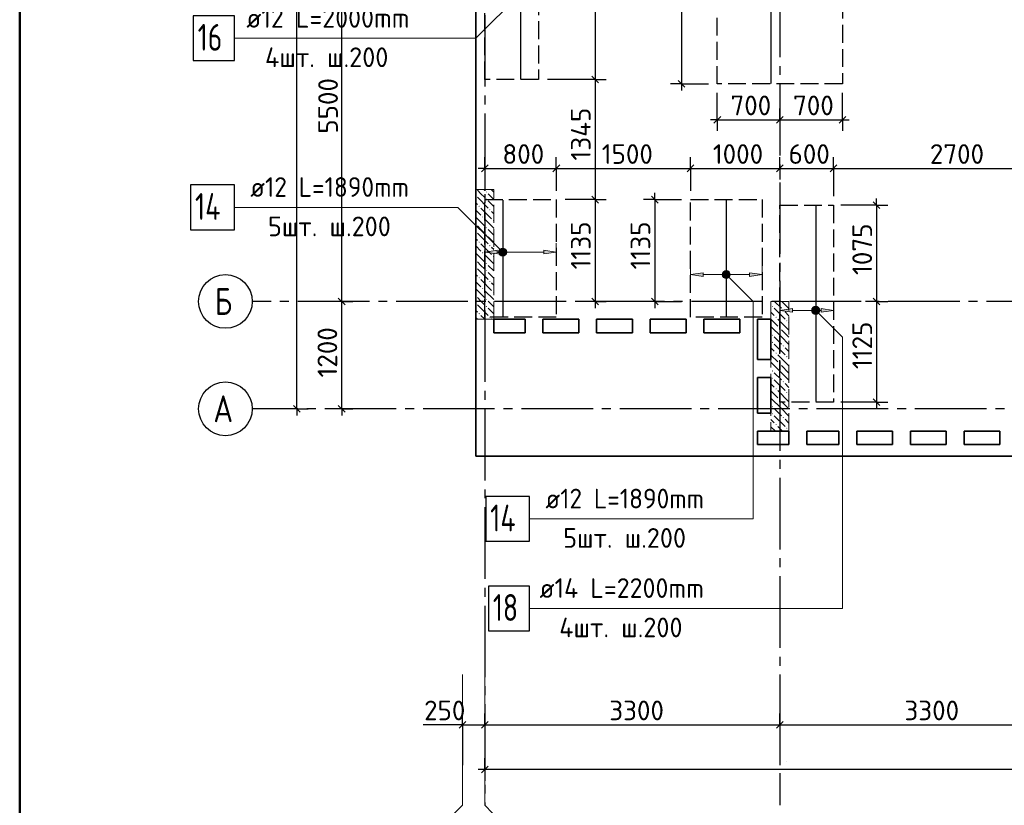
# Model space of a CAD drawing. Header units: millimetres. Extents: x 40580 to 1930067, y -240640 to 81020.
# Tile 103 of 256: x 456247 to 467255, y -224294 to -215516. Entities that reach past the tile are written whole.
import ezdxf

# ---------------------------------------------------------------- set-up
doc = ezdxf.new("R2010")
doc.units = ezdxf.units.MM
for name, pattern in [('______2', [270, 200, -70]), ('______5', [1100, 800, -100, 100, -100]), ('CENTER', [2, 1.25, -0.25, 0.25, -0.25])]:
    doc.linetypes.add(name, pattern=pattern)
for name, color, linetype, lineweight in [('Standard', 7, 'Continuous', 25), ('ДОП Верх по У', 7, 'Continuous', 25), ('ЖБ Перекрытие верхний уровень', 7, 'Continuous', 35), ('ОСИ', 7, 'CENTER', 15), ('Позиционная метка номер позиции', 7, 'Continuous', 13), ('Примечания', 7, 'Continuous', 13)]:
    doc.layers.add(name, color=color, linetype=linetype, lineweight=lineweight)
doc.layers.add('ЖБ Пилон', color=7, linetype='______2', lineweight=13, true_color=0xa0a0a0)
doc.layers.add('Размерная выноска', color=7, linetype='Continuous')
doc.styles.add('ISOCPEUR', font='isocpeur.ttf')

msp = doc.modelspace()

# ---------------------------------------------------------------- hatches: boundary and pattern name
at = {"layer": 'ДОП Верх по У', "linetype": 'Continuous', "lineweight": 13, "transparency": 33554687}
for points in [[(461614.6, -218094.1), (461628.1, -218145.1), (461628.1, -218080.6)], [(461628.1, -218080.6), (461646.8, -218150.4), (461646.8, -218075.4)], [(461628.1, -218080.6), (461628.1, -218145.1), (461646.8, -218150.4)], [(461646.8, -218075.4), (461646.8, -218150.4), (461665.6, -218145.1)], [(461646.8, -218075.4), (461665.6, -218145.1), (461665.6, -218080.6)], [(461665.6, -218080.6), (461665.6, -218145.1), (461679.1, -218131.6)], [(461665.6, -218080.6), (461679.1, -218131.6), (461679.1, -218094.1)], [(461614.6, -218131.6), (461614.6, -218094.1), (461609.3, -218112.9)], [(461614.6, -218094.1), (461614.6, -218131.6), (461628.1, -218145.1)], [(461679.1, -218094.1), (461679.1, -218131.6), (461684.3, -218112.9)], [(462106.8, -218132.9), (462246.8, -218112.9), (462106.8, -218092.9)], [(464114.6, -218382.6), (464114.6, -218345.1), (464109.3, -218363.9)], [(464114.6, -218345.1), (464128.1, -218396.1), (464128.1, -218331.6)], [(464114.6, -218345.1), (464114.6, -218382.6), (464128.1, -218396.1)], [(464128.1, -218331.6), (464146.8, -218401.4), (464146.8, -218326.4)], [(464128.1, -218331.6), (464128.1, -218396.1), (464146.8, -218401.4)], [(464146.8, -218326.4), (464146.8, -218401.4), (464165.6, -218396.1)], [(464146.8, -218326.4), (464165.6, -218396.1), (464165.6, -218331.6)], [(464165.6, -218331.6), (464165.6, -218396.1), (464179.1, -218382.6)], [(464165.6, -218331.6), (464179.1, -218382.6), (464179.1, -218345.1)], [(464179.1, -218345.1), (464179.1, -218382.6), (464184.3, -218363.9)], [(464406.8, -218383.9), (464546.8, -218363.9), (464406.8, -218343.9)], [(465114.6, -218745.1), (465128.1, -218796.1), (465128.1, -218731.6)], [(465128.1, -218731.6), (465146.8, -218801.4), (465146.8, -218726.4)], [(465128.1, -218731.6), (465128.1, -218796.1), (465146.8, -218801.4)], [(465146.8, -218726.4), (465146.8, -218801.4), (465165.6, -218796.1)], [(465146.8, -218726.4), (465165.6, -218796.1), (465165.6, -218731.6)], [(465165.6, -218731.6), (465165.6, -218796.1), (465179.1, -218782.6)], [(465165.6, -218731.6), (465179.1, -218782.6), (465179.1, -218745.1)], [(465114.6, -218782.6), (465114.6, -218745.1), (465109.3, -218763.9)], [(465114.6, -218745.1), (465114.6, -218782.6), (465128.1, -218796.1)], [(465179.1, -218745.1), (465179.1, -218782.6), (465184.3, -218763.9)], [(465206.8, -218783.9), (465346.8, -218763.9), (465206.8, -218743.9)]]:
    msp.add_hatch(color=7, dxfattribs=at).paths.add_polyline_path(points)
for points in [[(461586.8, -218132.9), (461446.8, -218112.9), (461586.8, -218092.9)], [(463886.8, -218383.9), (463746.8, -218363.9), (463886.8, -218343.9)], [(464886.8, -218783.9), (464746.8, -218763.9), (464886.8, -218743.9)]]:
    msp.add_hatch(color=7, dxfattribs=at).paths.add_polyline_path(points, flags=16)
at = {"layer": 'ЖБ Пилон', "linetype": 'Continuous', "lineweight": -3, "transparency": 33554687}
for points in [[(461346.8, -217477.3), (461350.3, -217480.7), (461346.8, -217484.2)], [(461457.3, -217440.7), (461463.8, -217434.2), (461470.3, -217440.7), (461463.8, -217447.2)], [(461457.3, -217520.7), (461463.8, -217514.2), (461470.3, -217520.7), (461463.8, -217527.2)], [(461377.3, -217600.7), (461383.8, -217594.2), (461390.3, -217600.7), (461383.8, -217607.2)], [(461497.3, -217640.7), (461503.8, -217634.2), (461510.3, -217640.7), (461503.8, -217647.2)], [(461417.3, -217720.7), (461423.8, -217714.2), (461430.3, -217720.7), (461423.8, -217727.2)], [(461346.8, -217797.3), (461350.3, -217800.7), (461346.8, -217804.2)], [(461457.3, -217840.7), (461463.8, -217834.2), (461470.3, -217840.7), (461463.8, -217847.2)], [(461537.3, -217760.7), (461543.8, -217754.2), (461546.8, -217757.3), (461546.8, -217764.2), (461543.8, -217767.2)], [(461346.8, -217877.3), (461350.3, -217880.7), (461346.8, -217884.2)], [(461457.3, -217920.7), (461463.8, -217914.2), (461470.3, -217920.7), (461463.8, -217927.2)], [(461377.3, -218000.7), (461383.8, -217994.2), (461390.3, -218000.7), (461383.8, -218007.2)], [(461497.3, -218040.7), (461503.8, -218034.2), (461510.3, -218040.7), (461503.8, -218047.2)], [(461417.3, -218120.7), (461423.8, -218114.2), (461430.3, -218120.7), (461423.8, -218127.2)], [(461537.3, -218160.7), (461543.8, -218154.2), (461546.8, -218157.3), (461546.8, -218164.2), (461543.8, -218167.2)], [(461346.8, -218197.3), (461350.3, -218200.7), (461346.8, -218204.2)], [(461346.8, -218277.3), (461350.3, -218280.7), (461346.8, -218284.2)], [(461457.3, -218240.7), (461463.8, -218234.2), (461470.3, -218240.7), (461463.8, -218247.2)], [(461377.3, -218400.7), (461383.8, -218394.2), (461390.3, -218400.7), (461383.8, -218407.2)], [(461457.3, -218320.7), (461463.8, -218314.2), (461470.3, -218320.7), (461463.8, -218327.2)], [(461417.3, -218520.7), (461423.8, -218514.2), (461430.3, -218520.7), (461423.8, -218527.2)], [(461497.3, -218440.7), (461503.8, -218434.2), (461510.3, -218440.7), (461503.8, -218447.2)], [(461346.8, -218597.3), (461350.3, -218600.7), (461346.8, -218604.2)], [(461537.3, -218560.7), (461543.8, -218554.2), (461546.8, -218557.3), (461546.8, -218564.2), (461543.8, -218567.2)], [(461346.8, -218677.3), (461350.3, -218680.7), (461346.8, -218684.2)], [(461457.3, -218640.7), (461463.8, -218634.2), (461470.3, -218640.7), (461463.8, -218647.2)], [(461457.3, -218720.7), (461463.8, -218714.2), (461470.3, -218720.7), (461463.8, -218727.2)], [(464657.3, -218720.7), (464663.8, -218714.2), (464670.3, -218720.7), (464663.8, -218727.2)], [(461377.3, -218800.7), (461383.8, -218794.2), (461390.3, -218800.7), (461383.8, -218807.2)], [(461497.3, -218840.7), (461503.8, -218834.2), (461510.3, -218840.7), (461503.8, -218847.2)], [(464697.3, -218840.7), (464703.8, -218834.2), (464710.3, -218840.7), (464703.8, -218847.2)], [(464777.3, -218760.7), (464783.8, -218754.2), (464790.3, -218760.7), (464783.8, -218767.2)], [(464737.3, -218960.7), (464743.8, -218954.2), (464750.3, -218960.7), (464743.8, -218967.2)], [(464817.3, -218880.7), (464823.8, -218874.2), (464830.3, -218880.7), (464823.8, -218887.2)], [(464657.3, -219040.7), (464663.8, -219034.2), (464670.3, -219040.7), (464663.8, -219047.2)], [(464657.3, -219120.7), (464663.8, -219114.2), (464670.3, -219120.7), (464663.8, -219127.2)], [(464777.3, -219160.7), (464783.8, -219154.2), (464790.3, -219160.7), (464783.8, -219167.2)], [(464697.3, -219240.7), (464703.8, -219234.2), (464710.3, -219240.7), (464703.8, -219247.2)], [(464817.3, -219280.7), (464823.8, -219274.2), (464830.3, -219280.7), (464823.8, -219287.2)], [(464737.3, -219360.7), (464743.8, -219354.2), (464750.3, -219360.7), (464743.8, -219367.2)], [(464657.3, -219440.7), (464663.8, -219434.2), (464670.3, -219440.7), (464663.8, -219447.2)], [(464657.3, -219520.7), (464663.8, -219514.2), (464670.3, -219520.7), (464663.8, -219527.2)], [(464777.3, -219560.7), (464783.8, -219554.2), (464790.3, -219560.7), (464783.8, -219567.2)], [(464697.3, -219640.7), (464703.8, -219634.2), (464710.3, -219640.7), (464703.8, -219647.2)], [(464817.3, -219680.7), (464823.8, -219674.2), (464830.3, -219680.7), (464823.8, -219687.2)], [(464657.3, -219840.7), (464663.8, -219834.2), (464670.3, -219840.7), (464663.8, -219847.2)], [(464737.3, -219760.7), (464743.8, -219754.2), (464750.3, -219760.7), (464743.8, -219767.2)], [(464657.3, -219920.7), (464663.8, -219914.2), (464670.3, -219920.7), (464663.8, -219927.2)], [(464697.3, -220040.7), (464703.8, -220034.2), (464710.3, -220040.7), (464703.8, -220047.2)], [(464777.3, -219960.7), (464783.8, -219954.2), (464790.3, -219960.7), (464783.8, -219967.2)], [(464817.3, -220080.7), (464823.8, -220074.2), (464830.3, -220080.7), (464823.8, -220087.2)]]:
    msp.add_hatch(color=7, dxfattribs=at).paths.add_polyline_path(points, flags=16)
at = {"layer": 'Позиционная метка номер позиции', "linetype": 'Continuous', "lineweight": 13, "transparency": 33554687}
for points in [[(461615, -218144.7), (461658.3, -218069.6), (461603.5, -218124.3)], [(461603.5, -218124.3), (461658.3, -218069.6), (461635.4, -218069.6)], [(461603.5, -218124.3), (461635.4, -218069.6), (461603.5, -218101.4)], [(461603.5, -218101.4), (461635.4, -218069.6), (461615, -218081)], [(461615, -218144.7), (461678.6, -218081), (461658.3, -218069.6)], [(461635.4, -218156.1), (461678.6, -218081), (461615, -218144.7)], [(461635.4, -218156.1), (461690.1, -218101.4), (461678.6, -218081)], [(461658.3, -218156.1), (461690.1, -218101.4), (461635.4, -218156.1)], [(461658.3, -218156.1), (461690.1, -218124.3), (461690.1, -218101.4)], [(461690.1, -218124.3), (461658.3, -218156.1), (461678.6, -218144.7)], [(464103.5, -218352.4), (464135.4, -218320.6), (464115, -218332)], [(464135.4, -218320.6), (464103.5, -218352.4), (464103.5, -218375.3)], [(464135.4, -218320.6), (464103.5, -218375.3), (464158.3, -218320.6)], [(464158.3, -218320.6), (464103.5, -218375.3), (464115, -218395.7)], [(464158.3, -218320.6), (464115, -218395.7), (464178.6, -218332)], [(464178.6, -218332), (464115, -218395.7), (464135.4, -218407.1)], [(464178.6, -218332), (464135.4, -218407.1), (464190.1, -218352.4)], [(464190.1, -218352.4), (464135.4, -218407.1), (464158.3, -218407.1)], [(464190.1, -218352.4), (464158.3, -218407.1), (464190.1, -218375.3)], [(464190.1, -218375.3), (464158.3, -218407.1), (464178.6, -218395.7)], [(465103.5, -218752.4), (465135.4, -218720.6), (465115, -218732)], [(465135.4, -218720.6), (465103.5, -218752.4), (465103.5, -218775.3)], [(465135.4, -218720.6), (465103.5, -218775.3), (465158.3, -218720.6)], [(465158.3, -218720.6), (465103.5, -218775.3), (465115, -218795.7)], [(465158.3, -218720.6), (465115, -218795.7), (465178.6, -218732)], [(465178.6, -218732), (465115, -218795.7), (465135.4, -218807.1)], [(465178.6, -218732), (465135.4, -218807.1), (465190.1, -218752.4)], [(465190.1, -218752.4), (465135.4, -218807.1), (465158.3, -218807.1)], [(465190.1, -218752.4), (465158.3, -218807.1), (465190.1, -218775.3)], [(465190.1, -218775.3), (465158.3, -218807.1), (465178.6, -218795.7)]]:
    msp.add_hatch(color=7, dxfattribs=at).paths.add_polyline_path(points)

# ---------------------------------------------------------------- linework, layer by layer
at = {"layer": 'Standard', "color": 7, "linetype": 'Continuous', "lineweight": -3, "transparency": 33554687}
for p, q in [((459846.8, -218663.9), (459846.8, -213163.9)), ((463646.8, -213163.9), (463646.8, -216233.9)), ((463646.8, -216233.9), (463646.8, -216308.9)), ((464046.8, -216633.9), (463971.8, -216633.9)), ((464046.8, -216633.9), (464746.8, -216633.9)), ((464746.8, -216633.9), (465446.8, -216633.9)), ((465446.8, -216633.9), (465521.8, -216633.9)), ((461446.8, -217176.9), (461371.8, -217176.9)), ((461446.8, -217176.9), (462246.8, -217176.9)), ((462246.8, -217176.9), (463746.8, -217176.9)), ((463746.8, -217176.9), (464746.8, -217176.9)), ((464746.8, -217176.9), (465346.8, -217176.9)), ((465346.8, -217176.9), (468046.8, -217176.9)), ((463346.8, -217526.8), (463346.8, -217451.9)), ((465826.8, -217588.9), (465826.8, -217513.9)), ((462680.1, -218663.9), (462680.1, -218738.9)), ((463346.8, -218663.9), (463346.8, -218738.9)), ((465826.8, -218663.9), (465826.8, -219788.9)), ((465826.8, -219788.9), (465826.8, -219863.9)), ((459346.8, -219863.9), (459346.8, -219938.9)), ((459846.8, -219863.9), (459846.8, -219938.9)), ((461196.8, -223393.9), (461121.8, -223393.9)), ((461196.8, -223393.9), (461446.8, -223393.9)), ((461446.8, -223393.9), (464746.8, -223393.9)), ((464746.8, -223393.9), (468046.8, -223393.9)), ((461446.8, -223893.9), (461371.8, -223893.9)), ((503526.8, -223893.9), (461446.8, -223893.9))]:
    msp.add_line(p, q, dxfattribs=at)
at = {"layer": 'Standard', "color": 251, "linetype": 'Continuous', "lineweight": -3, "true_color": 0x656565, "transparency": 33554687}
for p, q in [((462680.1, -216183.9), (462146.8, -216183.9)), ((462680.1, -216183.9), (462555.1, -216183.9)), ((462680.1, -216183.9), (462805.1, -216183.9)), ((463646.8, -216233.9), (463521.8, -216233.9)), ((463646.8, -216233.9), (463771.8, -216233.9)), ((463646.8, -216233.9), (463946.8, -216233.9)), ((464046.8, -216633.9), (464046.8, -216333.9)), ((465446.8, -216633.9), (465446.8, -216333.9)), ((464046.8, -216633.9), (464046.8, -216508.9)), ((464746.8, -216633.9), (464746.8, -216508.9)), ((465446.8, -216633.9), (465446.8, -216508.9)), ((464046.8, -216633.9), (464046.8, -216758.9)), ((464746.8, -216633.9), (464746.8, -216758.9)), ((464746.8, -216633.9), (464746.8, -216633.9)), ((465446.8, -216633.9), (465446.8, -216758.9)), ((461446.8, -217176.9), (461446.8, -217051.9)), ((462246.8, -217176.9), (462246.8, -217051.9)), ((463746.8, -217176.9), (463746.8, -217051.9)), ((464746.8, -217176.9), (464746.8, -217051.9)), ((465346.8, -217176.9), (465346.8, -217051.9)), ((461446.8, -217176.9), (461446.8, -217301.9)), ((461446.8, -217176.9), (461446.8, -217426.8)), ((462246.8, -217176.9), (462246.8, -217301.9)), ((462246.8, -217176.9), (462246.8, -217426.8)), ((463746.8, -217176.9), (463746.8, -217301.9)), ((463746.8, -217176.9), (463746.8, -217426.8)), ((464746.8, -217176.9), (464746.8, -217301.9)), ((464746.8, -217176.9), (464746.8, -217184)), ((465346.8, -217176.9), (465346.8, -217301.9)), ((465346.8, -217176.9), (465346.8, -217488.9)), ((462680.1, -217526.8), (462346.8, -217526.8)), ((462680.1, -217526.8), (462555.1, -217526.8)), ((462680.1, -217526.8), (462805.1, -217526.8)), ((463346.8, -217526.8), (463221.8, -217526.8)), ((463346.8, -217526.8), (463471.8, -217526.8)), ((463346.8, -217526.8), (463646.8, -217526.8)), ((465826.8, -217588.9), (465426.8, -217588.9)), ((465826.8, -217588.9), (465701.8, -217588.9)), ((465826.8, -217588.9), (465951.8, -217588.9)), ((459846.8, -218663.9), (459721.8, -218663.9)), ((459846.8, -218663.9), (459971.8, -218663.9)), ((459846.8, -218663.9), (459846.8, -218663.9)), ((462680.1, -218663.9), (462555.1, -218663.9)), ((462680.1, -218663.9), (462805.1, -218663.9)), ((462680.1, -218663.9), (462680.1, -218663.9)), ((463346.8, -218663.9), (463221.8, -218663.9)), ((463346.8, -218663.9), (463471.8, -218663.9)), ((463346.8, -218663.9), (463646.8, -218663.9)), ((465826.8, -218663.9), (465701.8, -218663.9)), ((465826.8, -218663.9), (465951.8, -218663.9)), ((465826.8, -218663.9), (465826.8, -218663.9)), ((465826.8, -219788.9), (465426.8, -219788.9)), ((465826.8, -219788.9), (465701.8, -219788.9)), ((465826.8, -219788.9), (465951.8, -219788.9)), ((459346.8, -219863.9), (459221.8, -219863.9)), ((459346.8, -219863.9), (459471.8, -219863.9)), ((459346.8, -219863.9), (459346.8, -219863.9)), ((459846.8, -219863.9), (459721.8, -219863.9)), ((459846.8, -219863.9), (459971.8, -219863.9)), ((459846.8, -219863.9), (459846.8, -219863.9)), ((461196.8, -223393.9), (461196.8, -223268.9)), ((461446.8, -223393.9), (461446.8, -223268.9)), ((464746.8, -223393.9), (464746.8, -223268.9)), ((461196.8, -223393.9), (461196.8, -223518.9)), ((461196.8, -223393.9), (461196.8, -223846.1)), ((461446.8, -223393.9), (461446.8, -223518.9)), ((461446.8, -223393.9), (461446.8, -223846.1)), ((464746.8, -223393.9), (464746.8, -223518.9)), ((464746.8, -223393.9), (464746.8, -223846.1)), ((461446.8, -223893.9), (461446.8, -223768.9)), ((461446.8, -223893.9), (461446.8, -224018.9)), ((461446.8, -223893.9), (461446.8, -223893.9))]:
    msp.add_line(p, q, dxfattribs=at)
at = {"layer": 'Standard', "color": 7, "linetype": 'Continuous', "lineweight": 25, "transparency": 33554687}
for p, q in [((462642.6, -216146.4), (462717.6, -216221.4)), ((463609.3, -216196.4), (463684.3, -216271.4)), ((464009.3, -216671.4), (464084.3, -216596.4)), ((464709.3, -216671.4), (464784.3, -216596.4)), ((465409.3, -216671.4), (465484.3, -216596.4)), ((461409.3, -217214.4), (461484.3, -217139.4)), ((462209.3, -217214.4), (462284.3, -217139.4)), ((463709.3, -217214.4), (463784.3, -217139.4)), ((464709.3, -217214.4), (464784.3, -217139.4)), ((465309.3, -217214.4), (465384.3, -217139.4)), ((462642.6, -217489.4), (462717.6, -217564.4)), ((463309.3, -217489.4), (463384.3, -217564.4)), ((465789.3, -217551.4), (465864.3, -217626.4)), ((459884.3, -218701.4), (459809.3, -218626.4)), ((462642.6, -218626.4), (462717.6, -218701.4)), ((463309.3, -218626.4), (463384.3, -218701.4)), ((465789.3, -218626.4), (465864.3, -218701.4)), ((459384.3, -219901.4), (459309.3, -219826.4)), ((459884.3, -219901.4), (459809.3, -219826.4)), ((465789.3, -219751.4), (465864.3, -219826.4)), ((461159.3, -223431.4), (461234.3, -223356.4)), ((461409.3, -223431.4), (461484.3, -223356.4)), ((464709.3, -223431.4), (464784.3, -223356.4)), ((461484.3, -223856.4), (461409.3, -223931.4))]:
    msp.add_line(p, q, dxfattribs=at)
at = {"layer": 'Standard', "color": 7, "linetype": 'Continuous', "lineweight": 13, "transparency": 33554687}
for p, q in [((461196.8, -224293.9), (461196.8, -222831.9)), ((461446.8, -224293.9), (461446.8, -222831.9)), ((461196.8, -224293.9), (461108.9, -224381.7)), ((461446.8, -224293.9), (461534.7, -224381.7))]:
    msp.add_line(p, q, dxfattribs=at)
at = {"layer": 'Standard', "color": 7, "linetype": 'Continuous', "lineweight": 50, "transparency": 33554687}
msp.add_lwpolyline([(456246.8, -198763.9), (513146.8, -198763.9), (513146.8, -239763.9), (456246.8, -239763.9), (456246.8, -198763.9)], close=True, dxfattribs=at)
at = {"layer": 'Standard', "color": 7, "linetype": 'Continuous', "lineweight": -3, "transparency": 33554687}
for points in [[(459346.8, -219863.9), (459346.8, -211027.4), (459346.8, -211027.4), (459346.8, -201363.9)], [(462680.1, -214381), (462680.1, -214985.6), (462680.1, -214985.6), (462680.1, -216183.9)], [(462680.1, -216183.9), (462680.1, -216449), (462680.1, -216449), (462680.1, -217526.8)], [(462680.1, -217526.8), (462680.1, -217586.5), (462680.1, -217586.5), (462680.1, -218663.9)], [(463346.8, -217526.8), (463346.8, -218400.8), (463346.8, -218400.8), (463346.8, -218663.9)], [(465826.8, -217588.9), (465826.8, -218462.2), (465826.8, -218462.2), (465826.8, -218663.9)], [(459846.8, -219863.9), (459846.8, -219608.6), (459846.8, -219608.6), (459846.8, -218663.9)]]:
    msp.add_lwpolyline(points, dxfattribs=at)
at = {"layer": 'ДОП Верх по У', "color": 7, "linetype": 'Continuous', "lineweight": -3, "transparency": 33554687}
for p, q in [((464646.8, -212339.9), (464646.8, -216227.9)), ((461846.8, -214189.9), (461846.8, -216177.9)), ((461646.8, -217532.9), (461646.8, -218832.9)), ((464146.8, -217532.9), (464146.8, -218832.9)), ((465146.8, -217595.9), (465146.8, -219781.9))]:
    msp.add_line(p, q, dxfattribs=at)
at = {"layer": 'ДОП Верх по У', "color": 7, "linetype": 'Continuous', "lineweight": 13, "transparency": 33554687}
for p, q in [((458760.8, -215722.9), (460846.8, -215722.9)), ((458804.8, -217612.9), (460846.8, -217612.9)), ((462104.8, -221093.9), (464146.8, -221093.9)), ((462038.8, -222093.9), (464146.8, -222093.9))]:
    msp.add_line(p, q, dxfattribs=at)
at = {"layer": 'ДОП Верх по У', "color": 251, "linetype": 'Continuous', "lineweight": 13, "true_color": 0x494949, "transparency": 33554687}
for p, q in [((461446.8, -218112.9), (461446.8, -218012.9)), ((461646.8, -218075.4), (461646.8, -218075.4)), ((462246.8, -218112.9), (462246.8, -218012.9)), ((461446.8, -218112.9), (461586.8, -218092.9)), ((461586.8, -218132.9), (461446.8, -218112.9)), ((461446.8, -218112.9), (461446.8, -218212.9)), ((461446.8, -218112.9), (461446.8, -218112.9)), ((461586.8, -218092.9), (461586.8, -218132.9)), ((461586.8, -218112.9), (461616.8, -218112.9)), ((461646.8, -218150.4), (461646.8, -218150.4)), ((461676.8, -218112.9), (462106.8, -218112.9)), ((462246.8, -218112.9), (462106.8, -218092.9)), ((462106.8, -218092.9), (462106.8, -218132.9)), ((462106.8, -218132.9), (462246.8, -218112.9)), ((462246.8, -218112.9), (462246.8, -218212.9)), ((462246.8, -218112.9), (462246.8, -218112.9)), ((463746.8, -218363.9), (463746.8, -218263.9)), ((464546.8, -218363.9), (464546.8, -218263.9)), ((463746.8, -218363.9), (463886.8, -218343.9)), ((463886.8, -218383.9), (463746.8, -218363.9)), ((463746.8, -218363.9), (463746.8, -218463.9)), ((463746.8, -218363.9), (463746.8, -218363.9)), ((463886.8, -218343.9), (463886.8, -218383.9)), ((463886.8, -218363.9), (464116.8, -218363.9)), ((464146.8, -218326.4), (464146.8, -218326.4)), ((464146.8, -218401.4), (464146.8, -218401.4)), ((464176.8, -218363.9), (464406.8, -218363.9)), ((464546.8, -218363.9), (464406.8, -218343.9)), ((464406.8, -218343.9), (464406.8, -218383.9)), ((464406.8, -218383.9), (464546.8, -218363.9)), ((464546.8, -218363.9), (464546.8, -218463.9)), ((464546.8, -218363.9), (464546.8, -218363.9)), ((464746.8, -218763.9), (464746.8, -218663.9)), ((465146.8, -218726.4), (465146.8, -218726.4)), ((465346.8, -218763.9), (465346.8, -218663.9)), ((464746.8, -218763.9), (464886.8, -218743.9)), ((464886.8, -218783.9), (464746.8, -218763.9)), ((464746.8, -218763.9), (464746.8, -218863.9)), ((464746.8, -218763.9), (464746.8, -218763.9)), ((464886.8, -218743.9), (464886.8, -218783.9)), ((464886.8, -218763.9), (465116.8, -218763.9)), ((465146.8, -218801.4), (465146.8, -218801.4)), ((465176.8, -218763.9), (465206.8, -218763.9)), ((465346.8, -218763.9), (465206.8, -218743.9)), ((465206.8, -218743.9), (465206.8, -218783.9)), ((465206.8, -218783.9), (465346.8, -218763.9)), ((465346.8, -218763.9), (465346.8, -218863.9)), ((465346.8, -218763.9), (465346.8, -218763.9))]:
    msp.add_line(p, q, dxfattribs=at)
at = {"layer": 'ДОП Верх по У', "color": 7, "linetype": 'Continuous', "lineweight": 25, "transparency": 33554687}
for points in [[(458186.8, -215972.9), (458646.8, -215972.9), (458646.8, -215472.9), (458186.8, -215472.9), (458186.8, -215972.9)], [(458156.8, -217862.9), (458646.8, -217862.9), (458646.8, -217362.9), (458156.8, -217362.9), (458156.8, -217862.9)], [(461456.8, -221343.9), (461946.8, -221343.9), (461946.8, -220843.9), (461456.8, -220843.9), (461456.8, -221343.9)], [(461486.8, -222343.9), (461946.8, -222343.9), (461946.8, -221843.9), (461486.8, -221843.9), (461486.8, -222343.9)]]:
    msp.add_lwpolyline(points, dxfattribs=at)
at = {"layer": 'ДОП Верх по У', "color": 251, "linetype": 'Continuous', "lineweight": 13, "true_color": 0x494949, "transparency": 33554687}
for centre in [(461646.8, -218112.9), (464146.8, -218363.9), (465146.8, -218763.9)]:
    msp.add_circle(centre, 37.5, dxfattribs=at)
at = {"layer": 'ЖБ Перекрытие верхний уровень', "transparency": 33554687}
for p, q in [((461346.8, -205763.9), (461346.8, -220393.9)), ((461546.8, -219013.9), (461546.8, -218863.9)), ((461546.8, -218863.9), (461896.8, -218863.9)), ((461896.8, -218863.9), (461896.8, -219013.9)), ((462096.8, -219013.9), (462096.8, -218863.9)), ((462096.8, -218863.9), (462496.8, -218863.9)), ((462496.8, -218863.9), (462496.8, -219013.9)), ((462696.8, -219013.9), (462696.8, -218863.9)), ((462696.8, -218863.9), (463096.8, -218863.9)), ((463096.8, -218863.9), (463096.8, -219013.9)), ((463296.8, -219013.9), (463296.8, -218863.9)), ((463296.8, -218863.9), (463696.8, -218863.9)), ((463696.8, -218863.9), (463696.8, -219013.9)), ((463896.8, -219013.9), (463896.8, -218863.9)), ((463896.8, -218863.9), (464296.8, -218863.9)), ((464296.8, -218863.9), (464296.8, -219013.9)), ((464496.8, -219313.9), (464496.8, -218863.9)), ((464496.8, -218863.9), (464646.8, -218863.9)), ((464646.8, -218863.9), (464646.8, -219313.9)), ((461896.8, -219013.9), (461546.8, -219013.9)), ((462496.8, -219013.9), (462096.8, -219013.9)), ((463096.8, -219013.9), (462696.8, -219013.9)), ((463696.8, -219013.9), (463296.8, -219013.9)), ((464296.8, -219013.9), (463896.8, -219013.9)), ((464646.8, -219313.9), (464496.8, -219313.9)), ((464496.8, -219913.9), (464496.8, -219513.9)), ((464496.8, -219513.9), (464646.8, -219513.9)), ((464646.8, -219513.9), (464646.8, -219913.9)), ((464646.8, -219913.9), (464496.8, -219913.9)), ((464496.8, -220263.9), (464496.8, -220113.9)), ((464496.8, -220113.9), (464846.8, -220113.9)), ((464846.8, -220113.9), (464846.8, -220263.9)), ((465046.8, -220263.9), (465046.8, -220113.9)), ((465046.8, -220113.9), (465406.8, -220113.9)), ((465406.8, -220113.9), (465406.8, -220263.9)), ((465606.8, -220263.9), (465606.8, -220113.9)), ((465606.8, -220113.9), (466006.8, -220113.9)), ((466006.8, -220113.9), (466006.8, -220263.9)), ((466206.8, -220263.9), (466206.8, -220113.9)), ((466206.8, -220113.9), (466606.8, -220113.9)), ((466606.8, -220113.9), (466606.8, -220263.9)), ((466806.8, -220263.9), (466806.8, -220113.9)), ((466806.8, -220113.9), (467206.8, -220113.9)), ((467206.8, -220113.9), (467206.8, -220263.9)), ((464846.8, -220263.9), (464496.8, -220263.9)), ((465406.8, -220263.9), (465046.8, -220263.9)), ((466006.8, -220263.9), (465606.8, -220263.9)), ((466606.8, -220263.9), (466206.8, -220263.9)), ((467206.8, -220263.9), (466806.8, -220263.9)), ((461346.8, -220393.9), (482486.8, -220393.9))]:
    msp.add_line(p, q, dxfattribs=at)
at = {"layer": 'ЖБ Пилон', "color": 253, "linetype": '______2', "lineweight": 13, "true_color": 0xa0a0a0, "transparency": 33554687}
for p, q in [((461346.8, -217413.9), (461346.8, -218863.9)), ((461546.8, -217413.9), (461346.8, -217413.9)), ((461546.8, -218863.9), (461546.8, -217413.9)), ((464646.8, -218663.9), (464646.8, -220113.9)), ((464846.8, -218663.9), (464646.8, -218663.9)), ((464846.8, -220113.9), (464846.8, -218663.9)), ((461346.8, -218863.9), (461546.8, -218863.9)), ((464646.8, -220113.9), (464846.8, -220113.9))]:
    msp.add_line(p, q, dxfattribs=at)
at = {"layer": 'ЖБ Пилон', "color": 9, "linetype": 'Continuous', "lineweight": -3, "true_color": 0xc7c7c7, "transparency": 33554687}
for p, q in [((461403.8, -217460.7), (461363.8, -217420.7)), ((461436.9, -217413.9), (461443.8, -217420.7)), ((461546.8, -217443.8), (461516.9, -217413.9)), ((461363.8, -217500.7), (461483.8, -217620.7)), ((461443.8, -217500.7), (461403.8, -217460.7)), ((461483.8, -217460.7), (461546.8, -217523.8)), ((461346.8, -217563.8), (461363.8, -217580.7)), ((461403.8, -217620.7), (461523.8, -217740.7)), ((461483.8, -217540.7), (461546.8, -217603.8)), ((461346.8, -217643.8), (461403.8, -217700.7)), ((461346.8, -217723.8), (461443.8, -217820.7)), ((461546.8, -217843.8), (461443.8, -217740.7)), ((461546.8, -217683.8), (461523.8, -217660.7)), ((461403.8, -217860.7), (461363.8, -217820.7)), ((461443.8, -217900.7), (461403.8, -217860.7)), ((461483.8, -217860.7), (461546.8, -217923.8)), ((461346.8, -217963.8), (461363.8, -217980.7)), ((461363.8, -217900.7), (461483.8, -218020.7)), ((461483.8, -217940.7), (461546.8, -218003.8)), ((461346.8, -218043.8), (461403.8, -218100.7)), ((461403.8, -218020.7), (461523.8, -218140.7)), ((461546.8, -218083.8), (461523.8, -218060.7)), ((461346.8, -218123.8), (461443.8, -218220.7)), ((461546.8, -218243.8), (461443.8, -218140.7)), ((461403.8, -218260.7), (461363.8, -218220.7)), ((461363.8, -218300.7), (461483.8, -218420.7)), ((461443.8, -218300.7), (461403.8, -218260.7)), ((461483.8, -218260.7), (461546.8, -218323.8)), ((461346.8, -218363.8), (461363.8, -218380.7)), ((461483.8, -218340.7), (461546.8, -218403.8)), ((461346.8, -218443.8), (461403.8, -218500.7)), ((461403.8, -218420.7), (461523.8, -218540.7)), ((461546.8, -218483.8), (461523.8, -218460.7)), ((461346.8, -218523.8), (461443.8, -218620.7)), ((461403.8, -218660.7), (461363.8, -218620.7)), ((461546.8, -218643.8), (461443.8, -218540.7)), ((461363.8, -218700.7), (461483.8, -218820.7)), ((461443.8, -218700.7), (461403.8, -218660.7)), ((461483.8, -218660.7), (461546.8, -218723.8)), ((461483.8, -218740.7), (461546.8, -218803.8)), ((464683.8, -218740.7), (464803.8, -218860.7)), ((464686.9, -218663.9), (464763.8, -218740.7)), ((464766.9, -218663.9), (464843.8, -218740.7)), ((461346.8, -218763.8), (461363.8, -218780.7)), ((461346.8, -218843.8), (461366.9, -218863.9)), ((461403.8, -218820.7), (461446.9, -218863.9)), ((464646.8, -218783.8), (464683.8, -218820.7)), ((464843.8, -218820.7), (464803.8, -218780.7)), ((464846.8, -218823.8), (464843.8, -218820.7)), ((461526.9, -218863.9), (461523.8, -218860.7)), ((464646.8, -218863.8), (464723.8, -218940.7)), ((464763.8, -219060.7), (464646.8, -218943.8)), ((464843.8, -218980.7), (464723.8, -218860.7)), ((464843.8, -218900.7), (464846.8, -218903.8)), ((464683.8, -219060.7), (464763.8, -219140.7)), ((464763.8, -218980.7), (464843.8, -219060.7)), ((464763.8, -219060.7), (464843.8, -219140.7)), ((464843.8, -218980.7), (464846.8, -218983.8)), ((464843.8, -219060.7), (464846.8, -219063.8)), ((464683.8, -219140.7), (464803.8, -219260.7)), ((464843.8, -219220.7), (464803.8, -219180.7)), ((464646.8, -219183.8), (464683.8, -219220.7)), ((464646.8, -219263.8), (464723.8, -219340.7)), ((464843.8, -219380.7), (464723.8, -219260.7)), ((464846.8, -219223.8), (464843.8, -219220.7)), ((464763.8, -219460.7), (464646.8, -219343.8)), ((464763.8, -219380.7), (464843.8, -219460.7)), ((464843.8, -219300.7), (464846.8, -219303.8)), ((464843.8, -219380.7), (464846.8, -219383.8)), ((464683.8, -219460.7), (464763.8, -219540.7)), ((464763.8, -219460.7), (464843.8, -219540.7)), ((464843.8, -219460.7), (464846.8, -219463.8)), ((464646.8, -219583.8), (464683.8, -219620.7)), ((464683.8, -219540.7), (464803.8, -219660.7)), ((464843.8, -219620.7), (464803.8, -219580.7)), ((464846.8, -219623.8), (464843.8, -219620.7)), ((464646.8, -219663.8), (464723.8, -219740.7)), ((464843.8, -219780.7), (464723.8, -219660.7)), ((464843.8, -219700.7), (464846.8, -219703.8)), ((464763.8, -219860.7), (464646.8, -219743.8)), ((464763.8, -219780.7), (464843.8, -219860.7)), ((464843.8, -219780.7), (464846.8, -219783.8)), ((464683.8, -219860.7), (464763.8, -219940.7)), ((464683.8, -219940.7), (464803.8, -220060.7)), ((464763.8, -219860.7), (464843.8, -219940.7)), ((464843.8, -219860.7), (464846.8, -219863.8)), ((464646.8, -219983.8), (464683.8, -220020.7)), ((464776.9, -220113.9), (464723.8, -220060.7)), ((464843.8, -220020.7), (464803.8, -219980.7)), ((464846.8, -220023.8), (464843.8, -220020.7)), ((464646.8, -220063.8), (464696.9, -220113.9)), ((464843.8, -220100.7), (464846.8, -220103.8))]:
    msp.add_line(p, q, dxfattribs=at)
at = {"layer": 'ОСИ', "color": 8, "linetype": '______5', "lineweight": -3, "transparency": 33554687}
for p, q in [((461446.8, -204463.9), (461446.8, -224293.9)), ((464746.8, -205233.9), (464746.8, -224293.9)), ((504156.8, -218663.9), (458846.8, -218663.9)), ((504456.8, -219863.9), (458846.8, -219863.9)), ((464820.6, -223807.7), (464820.6, -223807.7))]:
    msp.add_line(p, q, dxfattribs=at)
at = {"layer": 'ОСИ', "color": 7, "linetype": 'Continuous', "lineweight": -3, "transparency": 33554687}
for centre in [(458546.8, -218663.9), (458546.8, -219863.9)]:
    msp.add_circle(centre, 300, dxfattribs=at)
at = {"layer": 'Позиционная метка номер позиции', "color": 7, "linetype": 'Continuous', "lineweight": 13, "transparency": 33554687}
for p, q in [((461615, -218081), (461615, -218081)), ((461678.6, -218081), (461678.6, -218081)), ((461615, -218144.7), (461615, -218144.7)), ((461678.6, -218144.7), (461678.6, -218144.7)), ((464115, -218332), (464115, -218332)), ((464115, -218395.7), (464115, -218395.7)), ((464178.6, -218332), (464178.6, -218332)), ((464178.6, -218395.7), (464178.6, -218395.7)), ((465115, -218732), (465115, -218732)), ((465178.6, -218732), (465178.6, -218732)), ((465115, -218795.7), (465115, -218795.7)), ((465178.6, -218795.7), (465178.6, -218795.7))]:
    msp.add_line(p, q, dxfattribs=at)
for points in [[(461846.8, -215222.9), (461346.8, -215722.9), (458646.8, -215722.9)], [(461646.8, -218112.9), (461146.8, -217612.9), (458646.8, -217612.9)], [(464146.8, -218363.9), (464446.8, -218663.9), (464446.8, -221093.9), (461946.8, -221093.9)], [(465146.8, -218763.9), (465446.8, -219063.9), (465446.8, -222093.9), (461946.8, -222093.9)]]:
    msp.add_lwpolyline(points, dxfattribs=at)
for centre in [(461646.8, -218112.9), (464146.8, -218363.9), (465146.8, -218763.9)]:
    msp.add_circle(centre, 45, dxfattribs=at)
at = {"layer": 'Примечания', "color": 7, "linetype": '______2', "lineweight": -3, "transparency": 33554687}
for p, q in [((464046.8, -216233.9), (464046.8, -212333.9)), ((465446.8, -212333.9), (465446.8, -216233.9)), ((461446.8, -216183.9), (461446.8, -214183.9)), ((462046.8, -214183.9), (462046.8, -216183.9)), ((462046.8, -216183.9), (461446.8, -216183.9)), ((465446.8, -216233.9), (464046.8, -216233.9)), ((461446.8, -217526.8), (462246.8, -217526.8)), ((461446.8, -218838.9), (461446.8, -217526.8)), ((462246.8, -217526.8), (462246.8, -218838.9)), ((463746.8, -217526.8), (464546.8, -217526.8)), ((463746.8, -218838.9), (463746.8, -217526.8)), ((464546.8, -217526.8), (464546.8, -218838.9)), ((464746.8, -217588.9), (465346.8, -217588.9)), ((464746.8, -219788.9), (464746.8, -217588.9)), ((465346.8, -217588.9), (465346.8, -219788.9)), ((462246.8, -218838.9), (461446.8, -218838.9)), ((464546.8, -218838.9), (463746.8, -218838.9)), ((465346.8, -219788.9), (464746.8, -219788.9))]:
    msp.add_line(p, q, dxfattribs=at)
at = {"layer": 'Размерная выноска', "color": 7, "linetype": 'Continuous', "lineweight": -3, "transparency": 33554687}
msp.add_line((461196.8, -223393.9), (460756.8, -223393.9), dxfattribs=at)

# ---------------------------------------------------------------- texts
at = {"layer": 'Standard', "color": 7, "linetype": 'Continuous', "lineweight": 25, "transparency": 33554687, "char_height": 220, "attachment_point": 7, "rotation": 90, "style": 'ISOCPEUR'}
for s, insert, width in [('5500', (459804.5, -216790), 641.476), ('1345', (462630, -217089.9), 594.589), ('1135', (462630, -218306.4), 547.708), ('1135', (463296.8, -218306.4), 547.708), ('1075', (465776.8, -218368.7), 610.171), ('1125', (465776.8, -219420.2), 563.284), ('1200', (459796.8, -219514.1), 625.735)]:
    msp.add_mtext(s, dxfattribs=dict(at, insert=insert, width=width))
at = {"layer": 'Standard', "color": 7, "linetype": 'Continuous', "lineweight": 25, "transparency": 33554687, "char_height": 220, "attachment_point": 7, "style": 'ISOCPEUR'}
for s, insert, width in [('700', (464193.5, -216583.9), 531.96), ('700', (464893.5, -216583.9), 531.96), ('800', (461643.5, -217126.8), 531.973), ('1500', (462754.4, -217126.8), 610.159), ('1000', (463996.6, -217126.8), 625.741), ('600', (464843.5, -217126.8), 531.973), ('2700', (466423.1, -217126.8), 672.628), ('250', (460768.3, -223343.9), 516.396), ('3300', (462838.8, -223343.9), 641.476), ('3300', (466138.8, -223343.9), 641.476)]:
    msp.add_mtext(s, dxfattribs=dict(at, insert=insert, width=width))
at = {"layer": 'ДОП Верх по У', "color": 7, "linetype": 'Continuous', "lineweight": 13, "transparency": 33554687, "attachment_point": 7, "style": 'ISOCPEUR'}
for s, insert, char_height, width in [('\\W0.96;ø12 L=2000mm ', (458780.8, -215605.5), 220, 2152.025), ('\\W0.75;16', (458236.8, -215862.9), 300, 472.649), ('\\W0.97;4шт. ш.200 ', (458989.8, -216045.5), 220, 1735.063), ('\\W0.94;ø12 L=1890mm ', (458824.8, -217495.5), 220, 2105.673), ('\\W0.76;14', (458206.8, -217752.9), 300, 504.551), ('\\W0.97;5шт. ш.200 ', (459022.8, -217935.5), 220, 1713.203), ('\\W0.94;ø12 L=1890mm ', (462124.8, -220976.5), 220, 2105.673), ('\\W0.76;14', (461506.8, -221233.9), 300, 504.551), ('\\W0.97;5шт. ш.200 ', (462322.8, -221416.5), 220, 1713.19), ('\\W0.96;ø14 L=2200mm ', (462058.8, -221976.5), 220, 2173.901), ('\\W0.75;18', (461536.8, -222233.9), 300, 472.649), ('\\W0.97;4шт. ш.200 ', (462278.8, -222416.5), 220, 1735.063)]:
    msp.add_mtext(s, dxfattribs=dict(at, insert=insert, char_height=char_height, width=width))
at = {"layer": 'ОСИ', "color": 7, "linetype": 'Continuous', "lineweight": 25, "transparency": 33554687, "char_height": 300, "attachment_point": 7, "style": 'ISOCPEUR'}
for s, insert, width in [('\\W0.80;Б', (458426.8, -218813.9), 359.83), ('\\W0.82;А', (458411.8, -220013.9), 392.649)]:
    msp.add_mtext(s, dxfattribs=dict(at, insert=insert, width=width))

doc.saveas('drawing.dxf')
